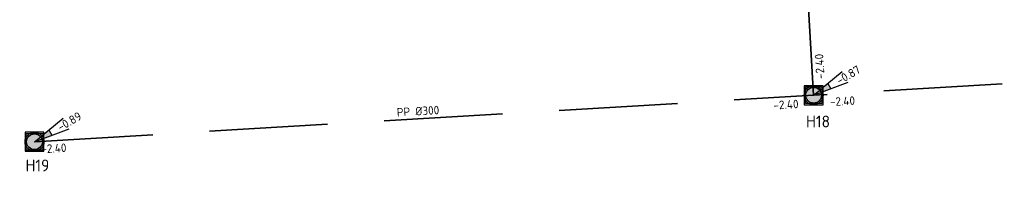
# Model space of a CAD drawing. Header units: metres. Extents: x 114894 to 115585, y 426496 to 426850.
# Tile 22 of 27: x 115111.93 to 115153.52, y 426758.99 to 426765.64. Entities that reach past the tile are written whole.
import ezdxf
from ezdxf.enums import TextEntityAlignment as Align

# ---------------------------------------------------------------- set-up
doc = ezdxf.new("R2010")
doc.units = ezdxf.units.M
doc.header["$MEASUREMENT"] = 0
doc.linetypes.add('RI-HWA-SO', pattern=[7.4, 5, -2.4])
for name, color, linetype, lineweight in [('N-WE-RI-HWA_PUTDEKSELNIVEAU-S-200', 150, 'Continuous', 25), ('N-WE-RI-HWA_RIOOLPUT_INSPECTIEPUT-S-200', 150, 'Continuous', 25), ('N-WE-RI-HWA_TRANSPORTLEIDING_PP_300-G', 150, 'RI-HWA-SO', 35), ('N-WE-RI-PUT-T35', 150, 'Continuous', 35), ('N-WE-RI-PUT_DEKSEL-S', 7, 'Continuous', 25)]:
    doc.layers.add(name, color=color, linetype=linetype, lineweight=lineweight)
doc.layers.add('N-WE-RI-HWA_STROMINGSRICHTING-S-200', color=150, linetype='Continuous', lineweight=25, true_color=0x007fff)
doc.styles.add('NLCS-ISO', font='NLCS-ISO.ttf')
doc.styles.add('NLCS-ISO-M200-T25', font='NLCS-ISO.ttf')

# ---------------------------------------------------------------- blocks, each defined once
blk = doc.blocks.new('*U108')
at = {"color": 0, "style": 'NLCS-ISO'}
for tag, p in [('RIOOLINFO', (-1.26, 1.56)), ('BOB_RECHTS', (69.5, 1.59)), ('BOB_LINKS', (-69.3, -4.84))]:
    blk.add_attdef(tag, text='', height=1.8, rotation=2.6518, dxfattribs=at).set_placement(p, align=Align.MIDDLE_CENTER)
blk = doc.blocks.new('*U109')
at = {"color": 0, "style": 'NLCS-ISO'}
for tag, p in [('RIOOLINFO', (-1.26, 1.56)), ('BOB_RECHTS', (76.46, 1.91)), ('BOB_LINKS', (-78.26, -5.25))]:
    blk.add_attdef(tag, text='', height=1.8, rotation=2.6518, dxfattribs=at).set_placement(p, align=Align.MIDDLE_CENTER)
blk = doc.blocks.new('*U112')
at = {"color": 0, "style": 'NLCS-ISO'}
for tag, p in [('BOB_RECHTS', (-3.75, 116.19)), ('RIOOLINFO', (-1.56, -1.26)), ('BOB_LINKS', (7.02, -116.45))]:
    blk.add_attdef(tag, text='', height=1.8, rotation=92.6518, dxfattribs=at).set_placement(p, align=Align.MIDDLE_CENTER)
blk = doc.blocks.new('SRI-PUT_HWA-SO')
h = blk.add_hatch(color=256)
h.dxf.hatch_style = 1
h.paths.add_polyline_path([(-2, 0, 1), (2, 0, 1)])
blk.add_lwpolyline([(-2, -2), (2, -2), (2, 2), (-2, 2)], close=True)
blk.add_circle((0, 0), 2)
blk = doc.blocks.new('SRI-PUT_OPHOOGTEBRENGEN_NIEUW-SO')
blk.add_wipeout([(-1.76, 1.74), (1.74, 1.74), (1.74, -1.76), (-1.76, -1.76)])
at = {"color": 0, "lineweight": -3}
blk.add_lwpolyline([(-1.76, 1.74), (1.74, 1.74), (1.74, -1.76), (-1.76, -1.76)], close=True, dxfattribs=at)
blk.add_circle((-0.01, -0.01), 1.66, dxfattribs=at)
blk = doc.blocks.new('SRI-PUTDEKSELHOOGTE-SO')
h = blk.add_hatch(color=256)
h.dxf.hatch_style = 1
h.paths.add_polyline_path([(3.02, 2.49), (0, 0), (3.66, 1.37)])
for p, q in [((0, 0), (6.04, 4.97)), ((0, 0), (7.32, 2.74)), ((3.02, 2.49), (3.66, 1.37))]:
    blk.add_line(p, q)
at = {"style": 'NLCS-ISO'}
blk.add_attdef('PUTHGT', text='', height=1.8, rotation=30, dxfattribs=at).set_placement((5.02, 2.93), align=Align.MIDDLE_LEFT)

msp = doc.modelspace()

# ---------------------------------------------------------------- block references
at = {"layer": 'N-WE-RI-HWA_STROMINGSRICHTING-S-200', "transparency": 33554687}
ref = msp.add_blockref('*U112', (115144.005, 426786.939), dxfattribs=dict(at, xscale=0.2, yscale=0.2, zscale=0.2, rotation=0.7646294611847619))
ref.add_attrib('BOB_LINKS', '-2.40', dxfattribs={"layer": '0', "color": 0, "height": 0.36, "rotation": 93.4164, "style": 'NLCS-ISO'}).set_placement((115145.721, 426763.67), align=Align.MIDDLE_CENTER)
at = {"layer": 'N-WE-RI-HWA_STROMINGSRICHTING-S-200', "transparency": 33554687, "xscale": 0.2, "yscale": 0.2, "zscale": 0.2, "rotation": 0.7646294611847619}
msp.add_blockref('*U108', (115160.529, 426763.355), dxfattribs=at).add_auto_attribs({'RIOOLINFO': ' PP %%C300', 'BOB_LINKS': '-2.40', 'BOB_RECHTS': '-2.40'})
at = {"layer": 'N-WE-RI-PUT_DEKSEL-S', "transparency": 33554687, "xscale": 0.2000000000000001, "yscale": 0.2000000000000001, "zscale": 0.2000000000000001}
for p in [(115145.469, 426762.456), (115112.56, 426760.493)]:
    msp.add_blockref('SRI-PUT_OPHOOGTEBRENGEN_NIEUW-SO', p, dxfattribs=at)

# ---------------------------------------------------------------- next in the draw order: linework, layer by layer
at = {"layer": 'N-WE-RI-HWA_TRANSPORTLEIDING_PP_300-G', "transparency": 33554687, "flags": 128}
for points in [[(115145.467, 426762.455), (115143.903, 426788.656), (115142.544, 426811.424)], [(115175.591, 426764.254), (115145.467, 426762.455)], [(115112.559, 426760.491), (115145.467, 426762.455)]]:
    msp.add_lwpolyline(points, dxfattribs=at)

# ---------------------------------------------------------------- next in the draw order: block references
at = {"layer": 'N-WE-RI-HWA_PUTDEKSELNIVEAU-S-200', "transparency": 33554687, "xscale": 0.2, "yscale": 0.2, "zscale": 0.2}
for p, values in [((115145.467, 426762.454), {'PUTHGT': '-0.87'}), ((115112.559, 426760.491), {'PUTHGT': '-0.89'})]:
    msp.add_blockref('SRI-PUTDEKSELHOOGTE-SO', p, dxfattribs=at).add_auto_attribs(values)
at = {"layer": 'N-WE-RI-HWA_RIOOLPUT_INSPECTIEPUT-S-200', "transparency": 33554687, "xscale": 0.2, "yscale": 0.2, "zscale": 0.2}
msp.add_blockref('SRI-PUT_HWA-SO', (115145.467, 426762.455), dxfattribs=at)
at = {"layer": 'N-WE-RI-HWA_STROMINGSRICHTING-S-200', "transparency": 33554687, "xscale": 0.2, "yscale": 0.2, "zscale": 0.2, "rotation": 0.7646294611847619}
msp.add_blockref('*U109', (115129.013, 426761.473), dxfattribs=at).add_auto_attribs({'RIOOLINFO': 'PP %%C300', 'BOB_LINKS': '-2.40', 'BOB_RECHTS': '-2.40'})

# ---------------------------------------------------------------- next in the draw order: texts
at = {"layer": 'N-WE-RI-PUT-T35', "transparency": 33554661, "char_height": 0.5, "attachment_point": 1, "style": 'NLCS-ISO-M200-T25', "bg_fill": 2}
for s, insert in [('H18', (115145.149, 426761.596)), ('H19', (115112.184, 426759.742))]:
    msp.add_mtext_dynamic_manual_height_columns(s, width=3.38723, gutter_width=3.5, heights=[0], dxfattribs=dict(at, insert=insert))

# ---------------------------------------------------------------- next in the draw order: block references
at = {"layer": 'N-WE-RI-HWA_RIOOLPUT_INSPECTIEPUT-S-200', "transparency": 33554687, "xscale": 0.2, "yscale": 0.2, "zscale": 0.2}
msp.add_blockref('SRI-PUT_HWA-SO', (115112.559, 426760.491), dxfattribs=at)

doc.saveas('drawing.dxf')
